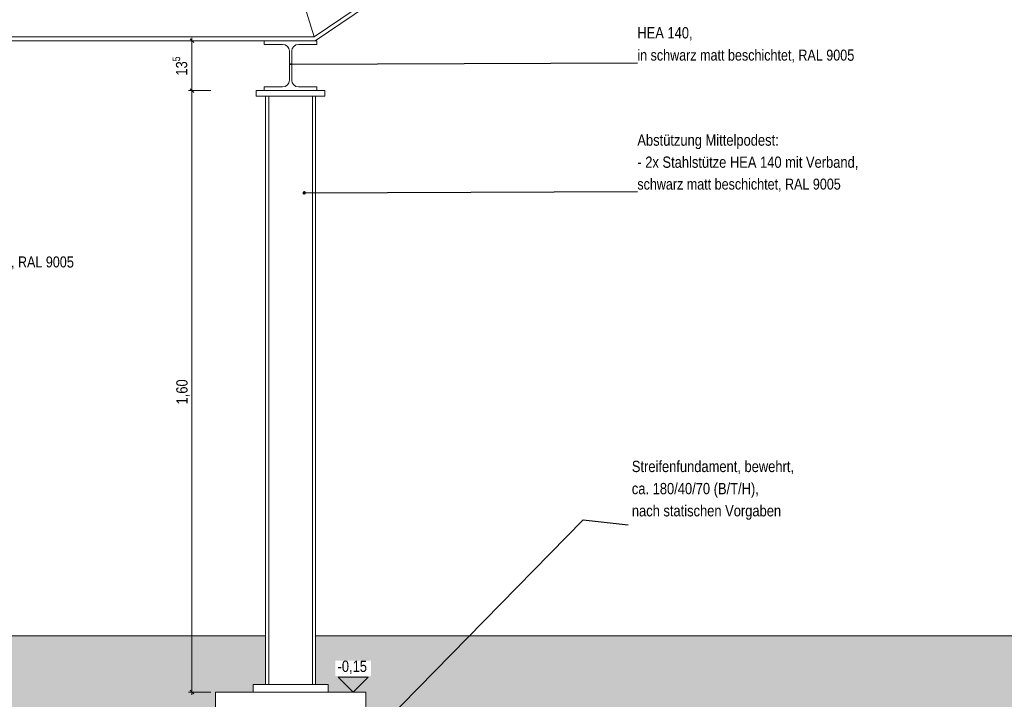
# Model space of a CAD drawing. Header units: metres. Extents: x -58265 to 854892, y -56510 to 35250.
# Tile 34 of 47: x 609984 to 612605, y -30749 to -28939. Entities that reach past the tile are written whole.
import ezdxf

# ---------------------------------------------------------------- set-up
doc = ezdxf.new("R2010")
doc.units = ezdxf.units.M
doc.header["$LTSCALE"] = 0.05
doc.linetypes.add('Wipeout_Contour', pattern=[20000, 0, -20000])
for name, color, linetype in [('A_1_Schraffuren', 7, 'Continuous'), ('A_4_Detail_Bemaßung', 7, 'Continuous'), ('A_4_Details_Linien', 7, 'Continuous'), ('A_4_N_Detail_Inhalt', 7, 'Continuous')]:
    doc.layers.add(name, color=color, linetype=linetype)
doc.styles.add('ERSTELLTER_STIL_2', font='txt')
doc.dimstyles.new('ERSTELLTER_STIL__2', dxfattribs={"dimtxt": 0.18, "dimasz": 18.24, "dimexe": 0.18, "dimexo": 0.0625, "dimgap": 0, "dimtad": 0, "dimtih": 1, "dimtoh": 1, "dimdec": 4, "dimzin": 0, "dimdsep": 46, "dimcen": 0.09, "dimadec": 0, "dimazin": 0, "dimtfac": 1, "dimtdec": 4, "dimtmove": 0, "dimatfit": 3, "dimldrblk": 'ARROWHEAD_11', "dimfxl": 1, "dimtolj": 1, "dimtzin": 0, "dimarcsym": 0})
doc.dimstyles.new('ERSTELLTER_STIL__4', dxfattribs={"dimtxt": 30, "dimasz": 9.5, "dimexe": 0.18, "dimexo": 50, "dimgap": 0, "dimtad": 1, "dimlfac": 0.001, "dimzin": 0, "dimdsep": 46, "dimtxsty": 'ERSTELLTER_STIL_2', "dimblk": 'ARROWHEAD_6', "dimblk1": 'ARROWHEAD_6', "dimblk2": 'ARROWHEAD_6', "dimcen": 0.09, "dimclrd": 7, "dimclre": 7, "dimclrt": 7, "dimazin": 0, "dimtfac": 1, "dimtdec": 4, "dimtmove": 0, "dimatfit": 3, "dimfxl": 1, "dimtolj": 1, "dimtzin": 0, "dimarcsym": 0})
doc.dimstyles.new('ERSTELLTER_STIL__9', dxfattribs={"dimtxt": 0.18, "dimasz": 9.12, "dimexe": 0.18, "dimexo": 0.0625, "dimgap": 0, "dimtad": 0, "dimtih": 1, "dimtoh": 1, "dimdec": 4, "dimzin": 0, "dimdsep": 46, "dimcen": 0.09, "dimadec": 0, "dimazin": 0, "dimtfac": 1, "dimtdec": 4, "dimtmove": 0, "dimatfit": 3, "dimldrblk": 'ARROWHEAD_11', "dimfxl": 1, "dimtolj": 1, "dimtzin": 0, "dimarcsym": 0})

# ---------------------------------------------------------------- blocks, each defined once
blk = doc.blocks.new('*D157', base_point=(565636.8, -30579.8))
at = {"layer": 'A_4_Detail_Bemaßung', "color": 7, "linetype": 'Continuous', "lineweight": 13}
for p, q in [((610492.8, -29127.8), (610433.4, -29127.8)), ((610437.8, -29122.8), (610447.8, -29132.8)), ((610442.8, -30729.8), (610442.8, -29127.8)), ((610492.8, -30729.8), (610433.4, -30729.8)), ((610437.8, -30724.8), (610447.8, -30734.8)), ((610442.8, -30737.3), (610442.8, -30729.8))]:
    blk.add_line(p, q, dxfattribs=at)
at = {"layer": 'A_4_Detail_Bemaßung', "color": 7, "lineweight": 13, "insert": (610436.8, -29963.7), "char_height": 30, "attachment_point": 7, "rotation": 90, "style": 'ERSTELLTER_STIL_2'}
blk.add_mtext('\\A1;{\\pql;\\fSwis721 Cn BT|b0|i0|c0|p0;\\W1.000000;1,60}', dxfattribs=at)
blk = doc.blocks.new('ARROWHEAD_6')
at = {"color": 0, "linetype": 'Continuous', "lineweight": 0}
for p, q in [((0, 0), (-1, 0)), ((-0.5, -0.5), (0.5, 0.5))]:
    blk.add_line(p, q, dxfattribs=at)
blk = doc.blocks.new('*D158', base_point=(565636.8, -30579.8))
at = {"layer": 'A_4_Detail_Bemaßung', "color": 7, "linetype": 'Continuous', "lineweight": 13}
for p, q in [((610442.8, -28994.8), (610442.8, -28987.3)), ((610492.8, -28994.8), (610433.4, -28994.8)), ((610447.8, -28999.8), (610437.8, -28989.8)), ((610442.8, -29127.8), (610442.8, -28994.8)), ((610492.8, -29127.8), (610433.4, -29127.8)), ((610437.8, -29122.8), (610447.8, -29132.8))]:
    blk.add_line(p, q, dxfattribs=at)
at = {"layer": 'A_4_Detail_Bemaßung', "color": 7, "lineweight": 13, "insert": (610439.1, -29087.8), "char_height": 30, "attachment_point": 7, "rotation": 90, "style": 'ERSTELLTER_STIL_2'}
blk.add_mtext('\\A1;{\\pql;\\fSwis721 Cn BT|b0|i0|c0|p0;\\W1.000000;13\\fSwis721 Cn BT|b0|i0|c0|p0;\\W1.000000;\\A1{\\H.66x;\\S5^  ;}}', dxfattribs=at)
blk = doc.blocks.new('ARROWHEAD_11')
at = {"color": 0, "linetype": 'Continuous', "lineweight": 0}
blk.add_line((0, 0), (-1, 0), dxfattribs=at)
at = {"color": 0, "linetype": 'Continuous', "lineweight": 0, "const_width": 0.25, "flags": 128}
blk.add_lwpolyline([(-0.125, 0, 1), (0.125, 0, 1)], format="xyb", close=True, dxfattribs=at)

msp = doc.modelspace()

# ---------------------------------------------------------------- hatches: boundary and pattern name
at = {"layer": 'A_1_Schraffuren', "linetype": 'Continuous', "lineweight": 15}
msp.add_hatch(color=7, dxfattribs=at).paths.add_polyline_path([(607438.149, -30579.771), (605704.624, -30579.772), (606462.813, -31633.432), (607176.721, -31831.622), (607892.783, -31629.588), (609463, -31615.204), (611206.828, -31774.118), (612676.666, -31122.479), (614967.715, -31386.197), (616368.717, -31682.879), (617063.044, -31829.913), (617063.043, -30579.766), (610771.928, -30579.769), (610771.928, -30709.775), (610805.428, -30709.775), (610805.428, -30729.775), (610905.428, -30729.775), (610905.428, -31429.775), (610505.428, -31429.775), (610505.428, -30729.775), (610605.428, -30729.775), (610605.428, -30709.775), (610638.928, -30709.775), (610638.928, -30579.769), (607678.149, -30579.771), (607678.149, -30699.775), (607708.149, -30699.775), (607708.149, -30714.775), (607723.149, -30729.775), (607755.428, -30729.775), (607755.428, -31429.775), (607355.428, -31429.775), (607355.428, -30729.775), (607393.149, -30729.775), (607408.149, -30714.775), (607408.149, -30699.775), (607438.149, -30699.775)])
at = {"layer": 'A_1_Schraffuren', "linetype": 'Continuous', "lineweight": 13}
msp.add_hatch(color=7, dxfattribs=at).paths.add_polyline_path([(610871.982, -30729.775), (610911.982, -30689.775), (610831.982, -30689.775)])

# ---------------------------------------------------------------- linework, layer by layer
at = {"color": 7, "linetype": 'Continuous', "lineweight": 15}
for points in [[(610702.178, -29056.274), (610702.178, -29022.774, 0.41421356), (610684.178, -29004.774), (610635.428, -29004.774), (610635.428, -28994.774), (610775.428, -28994.774), (610775.428, -29004.774), (610726.678, -29004.774, 0.41421356), (610708.678, -29022.774), (610708.678, -29056.274)], [(610708.678, -29056.274), (610708.678, -29099.774, 0.41421356), (610726.678, -29117.774), (610775.428, -29117.774), (610775.428, -29127.774), (610635.428, -29127.774), (610635.428, -29117.774), (610684.178, -29117.774, 0.41421356), (610702.178, -29099.774), (610702.178, -29056.274)]]:
    msp.add_lwpolyline(points, format="xyb", dxfattribs=at)
at = {"layer": 'A_1_Schraffuren', "color": 9, "linetype": 'Continuous', "lineweight": 18, "flags": 128}
for points in [[(610505.428, -31429.775), (610505.428, -30729.775), (610605.428, -30729.775), (610605.428, -30709.775), (610638.928, -30709.775), (610638.928, -30579.769), (607678.149, -30579.771), (607678.149, -30699.775), (607708.149, -30699.775), (607708.149, -30714.775), (607723.149, -30729.775), (607755.428, -30729.775), (607755.428, -31429.775)], [(617063.043, -30579.766), (610771.928, -30579.769), (610771.928, -30709.775), (610805.428, -30709.775), (610805.428, -30729.775), (610905.428, -30729.775), (610905.428, -31429.775)]]:
    msp.add_lwpolyline(points, dxfattribs=at)
at = {"layer": 'A_4_Detail_Bemaßung', "color": 7, "linetype": 'Continuous', "lineweight": 13}
for p, q in [((610871.982, -30729.775), (610831.982, -30689.775)), ((610831.982, -30689.775), (610911.982, -30689.775)), ((610911.982, -30689.775), (610871.982, -30729.775)), ((610871.982, -30729.775), (610821.982, -30729.775)), ((610871.982, -30729.775), (610901.982, -30729.775))]:
    msp.add_line(p, q, dxfattribs=at)
at = {"layer": 'A_4_Details_Linien', "color": 7, "linetype": 'Continuous', "lineweight": 15}
for points in [[(615330.428, -27169.774), (613471.074, -27169.774), (610771.074, -28994.774), (609941.074, -28994.774), (607678.149, -30524.343), (607678.149, -30699.775), (607668.149, -30699.775), (607668.149, -30519.032), (609938.011, -28984.774), (610768.011, -28984.774), (613468.012, -27159.774), (615330.428, -27159.774)], [(610796.928, -29127.774), (610613.928, -29127.774), (610613.928, -29142.774), (610796.928, -29142.774)], [(610647.428, -29142.774), (610647.428, -30709.775), (610638.928, -30709.775), (610638.928, -29142.774)], [(610771.928, -29142.774), (610771.928, -30709.775), (610763.428, -30709.775), (610763.428, -29142.774)], [(610805.428, -30709.775), (610605.428, -30709.775), (610605.428, -30729.775), (610805.428, -30729.775)], [(610505.428, -30729.775), (610905.428, -30729.775), (610905.428, -31429.775), (610505.428, -31429.775)]]:
    msp.add_lwpolyline(points, close=True, dxfattribs=at)
for points in [[(610705.428, -28780.429), (610768.011, -28984.774)], [(607678.149, -30579.771), (610638.928, -30579.769)], [(610771.928, -30579.769), (620011.311, -30579.764)]]:
    msp.add_lwpolyline(points, dxfattribs=at)

# ---------------------------------------------------------------- dimensions: what is measured, and where the dimension line sits
at = {"layer": 'A_4_Detail_Bemaßung', "color": 7, "linetype": 'Continuous', "lineweight": 13}
for base, p1, p2, picture, middle in [((610442.781, -28994.774), (610635.428, -29127.774), (610775.428, -28994.774), '*D158', (610421.781, -29024.55)), ((610442.781, -29127.774), (610855.163, -30729.775), (610635.428, -29127.774), '*D157', (610421.781, -29924.82))]:
    dim = msp.add_linear_dim(base=base, p1=p1, p2=p2, angle=90, dimstyle='ERSTELLTER_STIL__4', dxfattribs=at)
    dim.commit()
    dim.dimension.update_dxf_attribs({"geometry": picture, "text_midpoint": middle, "dimtype": 160, "text_rotation": 90})

# ---------------------------------------------------------------- next in the draw order: wipeouts: each hides what was drawn before it
at = {"color": 7, "linetype": 'Wipeout_Contour', "lineweight": 15, "ltscale": 2450329.175404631}
msp.add_wipeout([(611613.882, -30096.247), (612061.402, -30096.247), (612061.402, -30294.373), (611613.882, -30294.373)], dxfattribs=at)
at = {"color": 254, "linetype": 'Wipeout_Contour', "lineweight": 0, "ltscale": 2446565.035001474}
msp.add_wipeout([(610824.783, -30687.489), (610919.18, -30687.489), (610919.18, -30646.061), (610824.783, -30646.061)], dxfattribs=at).dxf.layer = 'A_1_Schraffuren'
at = {"color": 7, "linetype": 'Wipeout_Contour', "lineweight": 15, "ltscale": 2450466.71244075}
msp.add_wipeout([(611628.557, -28940.25), (612230.873, -28940.25), (612230.873, -29067.125), (611628.557, -29067.125)], dxfattribs=at).dxf.layer = 'A_4_N_Detail_Inhalt'
at = {"color": 7, "linetype": 'Wipeout_Contour', "lineweight": 15, "ltscale": 2450525.144932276}
msp.add_wipeout([(611628.557, -29225.156), (612230.198, -29225.156), (612230.198, -29410.021), (611628.557, -29410.021)], dxfattribs=at).dxf.layer = 'A_4_N_Detail_Inhalt'
at = {"color": 7, "linetype": 'Wipeout_Contour', "lineweight": 15, "ltscale": 2442271.632888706}
msp.add_wipeout([(609551.031, -29491.162), (610153.346, -29491.162), (610153.346, -29618.037), (609551.031, -29618.037)], dxfattribs=at).dxf.layer = 'A_4_N_Detail_Inhalt'

# ---------------------------------------------------------------- next in the draw order: texts
at = {"color": 7, "linetype": 'Continuous', "lineweight": 15, "insert": (611613.882, -30270.928), "char_height": 30, "attachment_point": 7, "line_spacing_factor": 1.180047, "style": 'ERSTELLTER_STIL_2'}
msp.add_mtext('\\A1;{\\pql;\\fSwis721 Cn BT|b0|i0|c0|p0;\\W1.000000;Streifenfundament, bewehrt,\\P\\pql;\\fSwis721 Cn BT|b0|i0|c0|p0;\\W1.000000;ca. 180/40/70 (B/T/H)\\fSwis721 Cn BT|b0|i0|c0|p0;\\W1.000000;,\\P\\pql;\\fSwis721 Cn BT|b0|i0|c0|p0;\\W1.000000;nach statischen Vorgaben}', dxfattribs=at)
at = {"layer": 'A_4_Detail_Bemaßung', "color": 7, "lineweight": 13, "insert": (610830.497, -30681.775), "char_height": 30, "attachment_point": 7, "style": 'ERSTELLTER_STIL_2'}
msp.add_mtext('\\A1;{\\pql;\\fSwis721 Cn BT|b0|i0|c0|p0;\\W1.000000;-0,15}', dxfattribs=at)
at = {"layer": 'A_4_N_Detail_Inhalt', "color": 7, "linetype": 'Continuous', "lineweight": 15, "char_height": 30, "attachment_point": 7, "style": 'ERSTELLTER_STIL_2'}
for s, insert, line_spacing_factor in [('\\A1;{\\pql;\\fSwis721 Cn BT|b0|i0|c0|p0;\\W1.000000;HEA \\fSwis721 Cn BT|b0|i0|c0|p0;\\W1.000000;14\\fSwis721 Cn BT|b0|i0|c0|p0;\\W1.000000;0,\\P\\pql;\\fSwis721 Cn BT|b0|i0|c0|p0;\\H0.971574x;\\W1.000000;in schwarz matt beschichtet, RAL 900\\fSwis721 Cn BT|b0|i0|c0|p0;\\H1.029258x;\\W1.000000;5}', (611628.557, -29053.556), 1.189048), ('\\A1;{\\pql;\\fSwis721 Cn BT|b0|i0|c0|p0;\\W1.000000;Abstützung Mittelpodest:\\P\\pql;\\fSwis721 Cn BT|b0|i0|c0|p0;\\W1.000000;- 2x Stahlstütze HEA 140 mit Verband,\\P\\pql;\\fSwis721 Cn BT|b0|i0|c0|p0;\\H0.970817x;\\W1.000000;schwarz matt beschichtet, RAL 9005}', (611628.557, -29396.714), 1.176683), ('\\A1;{\\pql;\\fSwis721 Cn BT|b0|i0|c0|p0;\\W1.000000;U 240\\fSwis721 Cn BT|b0|i0|c0|p0;\\W1.000000;,\\P\\pql;\\fSwis721 Cn BT|b0|i0|c0|p0;\\H0.971574x;\\W1.000000;in schwarz matt beschichtet, RAL 900\\fSwis721 Cn BT|b0|i0|c0|p0;\\H1.029258x;\\W1.000000;5}', (609551.031, -29604.469), 1.189264)]:
    msp.add_mtext(s, dxfattribs=dict(at, insert=insert, line_spacing_factor=line_spacing_factor))

# ---------------------------------------------------------------- next in the draw order: leaders
at = {"color": 7, "linetype": 'Continuous', "lineweight": 15, "annotation_type": 0, "has_hookline": 1, "hookline_direction": 0, "text_width": 420.99}
msp.add_leader([(610819.79, -30948.659), (611484.077, -30270.928), (611603.882, -30284.373)], dimstyle='ERSTELLTER_STIL__2', dxfattribs=at)
at = {"layer": 'A_4_N_Detail_Inhalt', "color": 7, "linetype": 'Continuous', "lineweight": 15, "annotation_type": 0, "has_hookline": 1, "hookline_direction": 0, "text_width": 576.249}
for points in [[(610706.217, -29057.125), (611628.557, -29053.556)], [(608901.311, -29608.037), (609551.031, -29604.469)]]:
    msp.add_leader(points, dimstyle='ERSTELLTER_STIL__9', dxfattribs=at)
at = {"layer": 'A_4_N_Detail_Inhalt', "color": 251, "linetype": 'Continuous', "lineweight": 13, "annotation_type": 0, "has_hookline": 1, "hookline_direction": 0, "text_width": 574.92}
msp.add_leader([(610741.751, -29400.021), (611628.557, -29396.714)], dimstyle='ERSTELLTER_STIL__2', dxfattribs=at)

doc.saveas('drawing.dxf')
